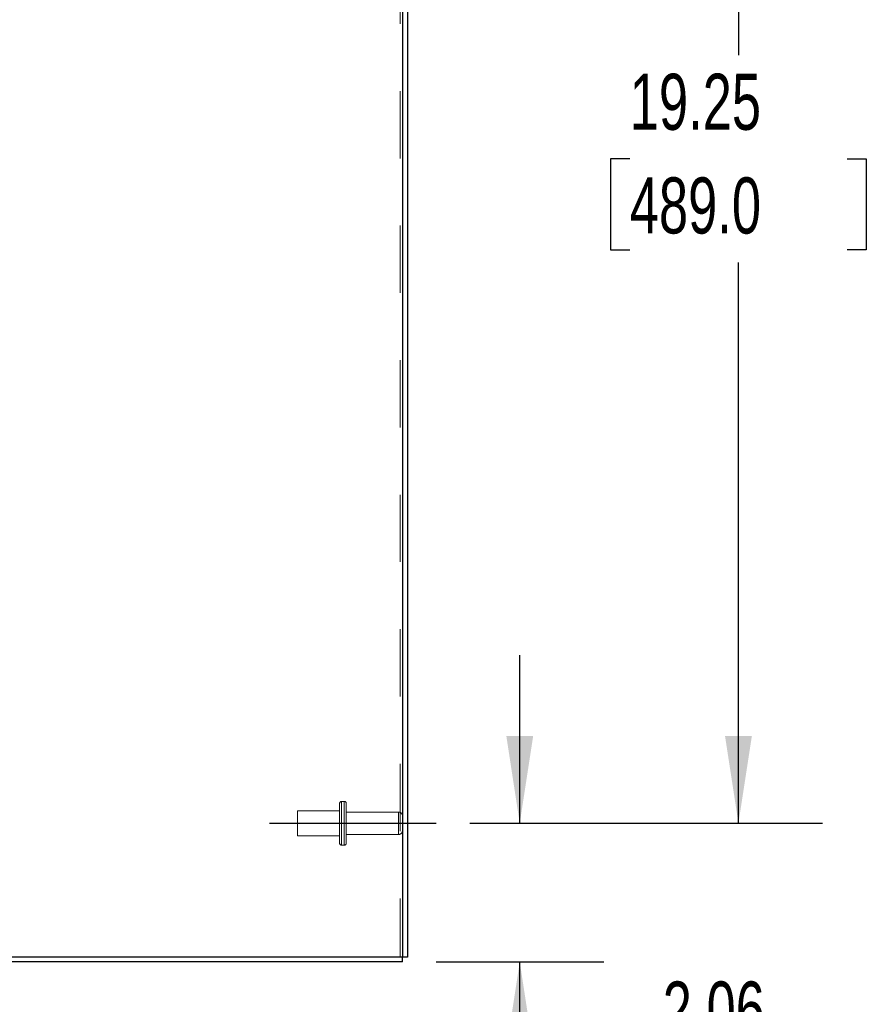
# Model space of a CAD drawing. Header units: inches. Extents: x 0.2 to 10.8, y 0.2 to 8.2.
# Tile 71 of 86: x 6.1 to 7.3, y 3 to 4.4. Entities that reach past the tile are written whole.
import ezdxf

# ---------------------------------------------------------------- set-up
doc = ezdxf.new("R2010")
doc.units = ezdxf.units.IN
doc.header["$MEASUREMENT"] = 0
doc.linetypes.add('CENTERX2', pattern=[0.8, 0.5, -0.1, 0.1, -0.1])
doc.linetypes.add('HIDDEN', pattern=[0.075, 0.05, -0.025])
for name, color, linetype in [('CENTER', 40, 'CENTERX2'), ('DIMENSIONS', 140, 'Continuous'), ('SLD-0', 179, 'Continuous')]:
    doc.layers.add(name, color=color, linetype=linetype)
doc.styles.add('SLDTEXTSTYLE0', font='TXT', dxfattribs={"width": 0.7})
doc.dimstyles.new('SLDDIMSTYLE0', dxfattribs={"dimtxt": 0.084961, "dimasz": 0.13, "dimexe": 0, "dimexo": 0.0625, "dimgap": 0.02124, "dimtad": 0, "dimtih": 1, "dimtoh": 1, "dimlfac": 10, "dimrnd": 1e-09, "dimzin": 12, "dimdsep": 46, "dimtxsty": 'SLDTEXTSTYLE0', "dimsah": 1, "dimcen": 0.09, "dimadec": 0, "dimazin": 3, "dimtfac": 1, "dimtofl": 0, "dimtmove": 0, "dimatfit": 3, "dimfxl": 0, "dimfrac": 2, "dimtolj": 1, "dimtzin": 12, "dimarcsym": 0})
doc.dimstyles.new('SLDDIMSTYLE1', dxfattribs={"dimtxt": 0.084961, "dimasz": 0.13, "dimexe": 0, "dimexo": 0.0625, "dimgap": 0.02124, "dimtad": 0, "dimtih": 1, "dimtoh": 1, "dimlfac": 10, "dimrnd": 1e-09, "dimzin": 12, "dimdsep": 46, "dimtxsty": 'SLDTEXTSTYLE0', "dimsah": 1, "dimcen": 0.09, "dimadec": 0, "dimazin": 3, "dimtfac": 1, "dimtmove": 0, "dimatfit": 0, "dimfxl": 0, "dimfrac": 2, "dimtolj": 1, "dimtzin": 12, "dimarcsym": 0})

# ---------------------------------------------------------------- blocks, each defined once
blk = doc.blocks.new('_D_14')
at = {"layer": 'DIMENSIONS'}
for p, q in [((6.7407, 5.1737), (7.2652, 5.1737)), ((7.1402, 5.1737), (7.1402, 4.3905)), ((6.9786, 4.2364), (6.9501, 4.2364)), ((6.9501, 4.2364), (6.9501, 4.1014)), ((7.3017, 4.2364), (7.3303, 4.2364)), ((7.3303, 4.2364), (7.3303, 4.1014)), ((6.9501, 4.1014), (6.9786, 4.1014)), ((7.3303, 4.1014), (7.3017, 4.1014)), ((7.1402, 3.2487), (7.1402, 4.0824)), ((6.7407, 3.2487), (7.2652, 3.2487))]:
    blk.add_line(p, q, dxfattribs=at)
for points in [[(7.1402, 5.1737), (7.1202, 5.0437), (7.1602, 5.0437)], [(7.1402, 3.2487), (7.1602, 3.3787), (7.1202, 3.3787)]]:
    blk.add_solid(points, dxfattribs=at)
at = {"layer": 'DIMENSIONS', "char_height": 0.08333, "attachment_point": 1, "style": 'SLDTEXTSTYLE0'}
for s, insert in [('19.25', (6.9786, 4.3629)), ('489.0', (6.9786, 4.2088))]:
    blk.add_mtext(s, dxfattribs=dict(at, insert=insert))
blk = doc.blocks.new('_D_15')
at = {"layer": 'DIMENSIONS'}
for p, q in [((6.8151, 3.2487), (6.8151, 3.4987)), ((6.7407, 3.2487), (6.9401, 3.2487)), ((6.691, 3.0426), (6.9401, 3.0426)), ((6.8151, 2.8076), (6.8151, 3.0426)), ((7.0276, 2.8871), (6.9991, 2.8871)), ((6.9991, 2.8871), (6.9991, 2.752)), ((7.2801, 2.8871), (7.3086, 2.8871)), ((7.3086, 2.8871), (7.3086, 2.752)), ((6.9135, 2.8076), (6.8151, 2.8076)), ((6.9991, 2.752), (7.0276, 2.752)), ((7.3086, 2.752), (7.2801, 2.752))]:
    blk.add_line(p, q, dxfattribs=at)
for points in [[(6.8151, 3.2487), (6.8351, 3.3787), (6.7951, 3.3787)], [(6.8151, 3.0426), (6.7951, 2.9126), (6.8351, 2.9126)]]:
    blk.add_solid(points, dxfattribs=at)
at = {"layer": 'DIMENSIONS', "char_height": 0.08333, "attachment_point": 1, "style": 'SLDTEXTSTYLE0'}
for s, insert in [('2.06', (7.0276, 3.0135)), ('52.3', (7.0276, 2.8594)), ('TYP.', (7.0317, 2.7054))]:
    blk.add_mtext(s, dxfattribs=dict(at, insert=insert))

msp = doc.modelspace()

# ---------------------------------------------------------------- linework, layer by layer
at = {"layer": 'CENTER'}
msp.add_line((6.442974, 3.248748), (6.690658, 3.248748), dxfattribs=at)
at = {"layer": 'SLD-0', "linetype": 'Continuous', "lineweight": 25}
for p, q in [((6.640996, 5.738821), (6.640996, 3.049848)), ((6.648196, 5.739965), (6.648196, 3.049848)), ((6.640996, 3.049848), (5.881888, 3.049848)), ((6.640996, 3.042648), (6.640996, 3.049848)), ((6.648196, 3.049848), (6.640996, 3.049848)), ((6.640996, 3.042648), (5.881884, 3.042648))]:
    msp.add_line(p, q, dxfattribs=at)
at = {"layer": 'SLD-0', "linetype": 'HIDDEN', "lineweight": 18}
for p, q in [((6.637396, 5.737143), (6.637396, 3.049848)), ((6.637396, 5.737143), (6.637396, 3.049848)), ((6.554296, 3.281248), (6.550296, 3.281248)), ((6.550296, 3.28107), (6.550296, 3.216426)), ((6.550296, 3.28107), (6.550296, 3.216426)), ((6.554296, 3.28107), (6.554296, 3.216426)), ((6.554296, 3.28107), (6.554296, 3.216426)), ((6.484796, 3.267498), (6.484796, 3.248748)), ((6.547296, 3.267498), (6.484796, 3.267498)), ((6.547296, 3.278248), (6.547296, 3.248748)), ((6.557296, 3.278248), (6.557296, 3.248748)), ((6.634996, 3.265348), (6.557296, 3.265348)), ((6.634996, 3.265301), (6.634996, 3.232194)), ((6.634996, 3.265301), (6.634996, 3.232194)), ((6.484796, 3.248748), (6.484796, 3.229998)), ((6.547296, 3.248748), (6.547296, 3.219248)), ((6.557296, 3.248748), (6.557296, 3.219248)), ((6.484796, 3.229998), (6.547296, 3.229998)), ((6.557296, 3.232148), (6.634996, 3.232148)), ((6.550296, 3.216248), (6.554296, 3.216248))]:
    msp.add_line(p, q, dxfattribs=at)
for centre, radius, start, end in [((6.550296, 3.278248), 0.003, 90, 180), ((6.554296, 3.278248), 0.003, 0, 90), ((6.634996, 3.259348), 0.006, 0, 90), ((6.634996, 3.238148), 0.006, 270, 0), ((6.550296, 3.219248), 0.003, 180, 270), ((6.554296, 3.219248), 0.003, 270, 0)]:
    msp.add_arc(centre, radius, start, end, dxfattribs=at)

# ---------------------------------------------------------------- dimensions: what is measured, and where the dimension line sits
at = {"layer": 'DIMENSIONS'}
dim = msp.add_linear_dim(base=(7.140167, 3.248748), p1=(6.690658, 5.173748), p2=(6.690658, 3.248748), angle=90, dimstyle='SLDDIMSTYLE0', dxfattribs=at)
dim.commit()
dim.dimension.update_dxf_attribs({"geometry": '_D_14', "text_midpoint": (7.140167, 4.236417), "dimtype": 160})
dim = msp.add_linear_dim(base=(6.815076, 3.042648), p1=(6.690658, 3.248748), p2=(6.640996, 3.042648), angle=90, text='<>\\PTYP.', dimstyle='SLDDIMSTYLE1', dxfattribs=at)
dim.commit()
dim.dimension.update_dxf_attribs({"geometry": '_D_15', "text_midpoint": (6.815076, 2.807576), "dimtype": 160})

doc.saveas('drawing.dxf')
